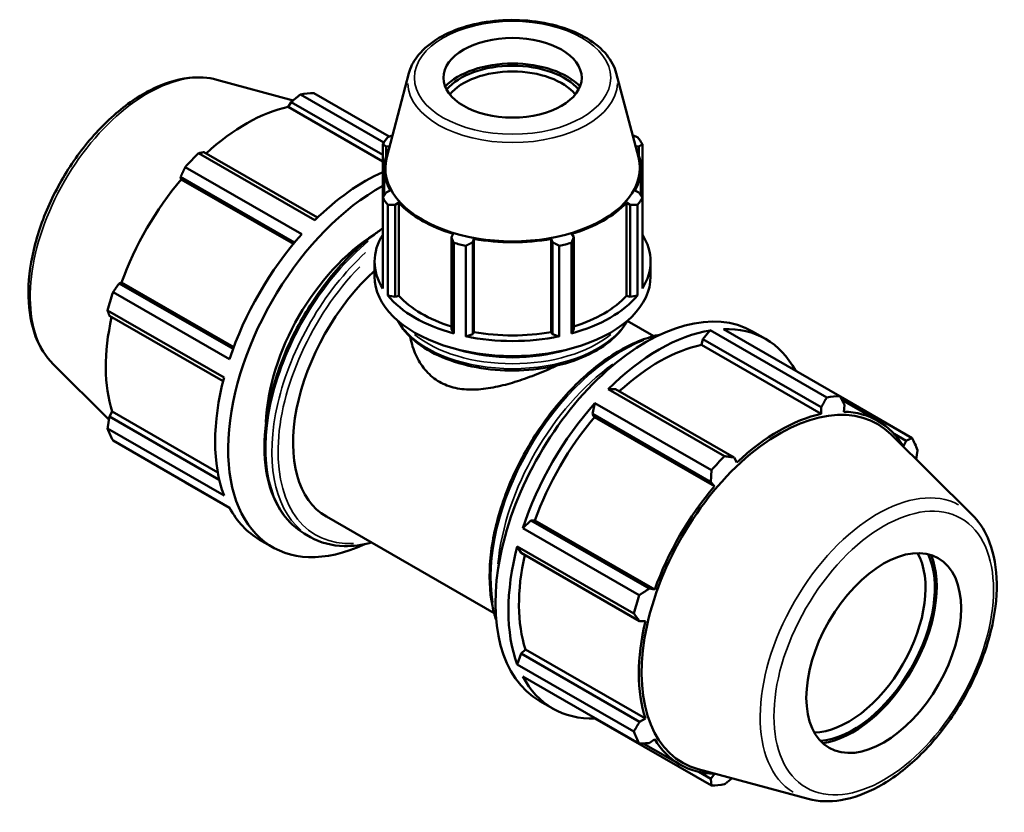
# Model space of a CAD drawing. Header units: inches. Extents: x 0.1 to 44.9, y -10.1 to 31.4.
# Tile 7 of 7: x 37.4 to 44.9, y 25.4 to 31.4. Entities that reach past the tile are written whole.
import ezdxf

# ---------------------------------------------------------------- set-up
doc = ezdxf.new("R2010")
doc.units = ezdxf.units.IN
doc.header["$MEASUREMENT"] = 0
doc.layers.add('Visible (ANSI)', color=7, linetype='Continuous', lineweight=50)
doc.layers.add('Visible Narrow (ANSI)', color=7, linetype='Continuous', lineweight=35)

msp = doc.modelspace()

# ---------------------------------------------------------------- linework, layer by layer
at = {"layer": 'Visible (ANSI)'}
for p, q in [((38.9283, 30.9621), (39.5047, 30.8058)), ((40.382, 31.012), (40.2147, 30.3758)), ((41.9526, 31.012), (42.1199, 30.3758)), ((40.1924, 30.4878), (39.5613, 30.8512)), ((39.661, 30.8609), (40.2327, 30.5317)), ((39.468, 30.7561), (39.4895, 30.7934)), ((40.184, 30.3438), (39.468, 30.7561)), ((39.4895, 30.7934), (40.184, 30.3935)), ((40.184, 30.4749), (40.184, 30.0674)), ((40.2105, 30.4559), (40.2364, 30.4585)), ((40.2105, 30.3888), (40.2105, 30.4559)), ((42.0982, 30.4585), (42.1241, 30.4559)), ((42.1241, 30.4559), (42.1241, 30.3888)), ((42.1506, 30.0674), (42.1506, 30.4749)), ((38.788, 30.4059), (39.6702, 29.8978)), ((39.6909, 29.9181), (38.8301, 30.4138)), ((39.5705, 29.7926), (38.6883, 30.3007)), ((40.1954, 30.0851), (40.1954, 30.2906)), ((42.1391, 30.0851), (42.1391, 30.2906)), ((38.6536, 30.2275), (39.5168, 29.7304)), ((38.6583, 30.2079), (38.6536, 30.2275)), ((39.5073, 29.719), (38.6583, 30.2079)), ((40.184, 29.3813), (40.184, 30.0674)), ((40.2404, 30.1223), (40.2105, 30.1085)), ((42.1241, 30.1085), (42.0942, 30.1223)), ((42.1506, 30.0674), (42.1506, 29.3813)), ((40.2218, 30.0148), (40.2218, 29.3288)), ((40.2774, 30.0155), (40.3053, 30.0321)), ((40.2774, 29.3183), (40.2774, 30.0155)), ((40.3053, 29.3266), (40.3053, 30.0321)), ((42.0293, 29.3266), (42.0293, 30.0321)), ((42.0293, 30.0321), (42.0571, 30.0155)), ((42.0571, 30.0155), (42.0571, 29.3183)), ((42.1128, 29.3288), (42.1128, 30.0148)), ((40.7185, 29.7941), (40.7041, 29.7698)), ((40.7041, 29.7698), (40.7041, 29.0726)), ((40.8656, 29.7313), (40.8751, 29.7568)), ((40.8751, 29.0513), (40.8751, 29.7568)), ((41.4595, 29.0513), (41.4595, 29.7568)), ((41.4595, 29.7568), (41.469, 29.7313)), ((41.6305, 29.7698), (41.616, 29.7941)), ((41.6305, 29.0726), (41.6305, 29.7698)), ((40.7222, 29.0406), (40.7222, 29.7267)), ((40.8135, 29.7049), (40.8135, 29.0188)), ((40.8656, 29.0341), (40.8656, 29.7313)), ((41.469, 29.7313), (41.469, 29.0341)), ((41.5211, 29.0188), (41.5211, 29.7049)), ((41.6124, 29.7267), (41.6124, 29.0406)), ((40.1223, 29.4711), (40.1223, 29.5851)), ((42.2123, 29.4711), (42.2123, 29.5851)), ((38.1874, 29.42), (38.2066, 29.4256)), ((39.0506, 28.9229), (38.1874, 29.42)), ((39.0557, 28.9367), (38.2066, 29.4256)), ((38.1414, 29.3535), (39.0237, 28.8455)), ((40.2218, 29.3288), (40.2774, 29.3183)), ((40.2774, 29.3183), (40.3053, 29.3266)), ((42.0293, 29.3266), (42.0571, 29.3183)), ((42.0571, 29.3183), (42.1128, 29.3288)), ((38.9824, 28.7064), (38.1001, 29.2145)), ((38.1142, 29.1738), (38.9751, 28.6781)), ((42.0357, 29.1364), (42.2367, 29.0206)), ((40.7041, 29.0726), (40.7222, 29.0406)), ((40.8135, 29.0188), (40.8656, 29.0341)), ((40.8656, 29.0341), (40.8751, 29.0513)), ((41.4595, 29.0513), (41.469, 29.0341)), ((41.469, 29.0341), (41.5211, 29.0188)), ((41.6124, 29.0406), (41.6305, 29.0726)), ((42.6644, 29.0643), (42.6074, 28.998)), ((43.5466, 28.5562), (42.6644, 29.0643)), ((42.7641, 29.0739), (43.6463, 28.5659)), ((42.9851, 29.0555), (43.0836, 28.9988)), ((42.6074, 28.998), (42.5971, 28.9543)), ((42.5971, 28.9543), (43.5053, 28.4312)), ((42.6074, 28.998), (43.5045, 28.4814)), ((37.688, 28.8083), (38.1108, 28.3898)), ((41.948, 28.6183), (41.891, 28.6189)), ((41.891, 28.6189), (42.7733, 28.1109)), ((42.8451, 28.1017), (41.948, 28.6183)), ((44.1932, 28.2485), (43.6481, 28.5624)), ((41.7913, 28.5138), (41.7715, 28.4321)), ((42.6736, 28.0057), (41.7913, 28.5138)), ((43.6622, 28.5352), (43.9354, 28.3778)), ((43.6763, 28.4478), (43.681, 28.4985)), ((38.1142, 28.4115), (38.1358, 28.4486)), ((38.946, 27.9325), (38.1142, 28.4115)), ((38.9344, 27.9887), (38.1358, 28.4486)), ((41.7715, 28.4321), (41.7873, 28.406)), ((41.7715, 28.4321), (42.6686, 27.9155)), ((43.5045, 28.4814), (43.5053, 28.4312)), ((41.7873, 28.406), (42.6955, 27.883)), ((38.1001, 28.3203), (38.9824, 27.8123)), ((44.6466, 27.6691), (44.0327, 28.2767)), ((44.0579, 28.2793), (44.1472, 28.2279)), ((39.0237, 27.7208), (38.1414, 28.2289)), ((44.1472, 28.2279), (44.128, 28.1857)), ((42.8666, 28.0634), (42.8451, 28.1017)), ((38.6883, 27.9115), (39.0256, 27.7173)), ((42.6686, 27.9155), (42.6955, 27.883)), ((39.7571, 27.653), (41.0278, 26.9213)), ((41.3053, 27.6246), (41.2445, 27.5666)), ((41.3357, 27.6238), (41.3053, 27.6246)), ((42.2024, 27.108), (41.3053, 27.6246)), ((41.3357, 27.6238), (42.2439, 27.1008)), ((39.5901, 27.5256), (39.6369, 27.4986)), ((41.2445, 27.5666), (42.1267, 27.0586)), ((39.251, 27.4786), (39.3495, 27.4219)), ((41.2032, 27.4276), (41.2321, 27.3783)), ((42.0854, 26.9195), (41.2032, 27.4276)), ((41.2321, 27.3783), (42.1292, 26.8617)), ((42.2439, 27.1008), (42.2024, 27.108)), ((42.1292, 26.8617), (42.173, 26.8622)), ((41.2648, 26.6467), (41.2321, 26.616)), ((41.2648, 26.6467), (42.173, 26.1237)), ((41.2321, 26.616), (41.2032, 26.5334)), ((42.1292, 26.0994), (41.2321, 26.616)), ((41.2032, 26.5334), (42.0854, 26.0254)), ((42.1267, 25.9339), (41.2445, 26.4419)), ((41.3732, 26.2565), (41.4718, 26.1997)), ((41.7903, 26.1276), (41.7913, 26.1246)), ((41.7913, 26.1246), (42.6736, 25.6165)), ((42.173, 26.1237), (42.1292, 26.0994)), ((42.2024, 25.9374), (42.2439, 25.9668)), ((42.1575, 25.9353), (42.4364, 25.7747)), ((43.4063, 25.5153), (42.5727, 25.7414)), ((42.6686, 25.6668), (42.5771, 25.7195)), ((42.6955, 25.7047), (42.6686, 25.6668))]:
    msp.add_line(p, q, dxfattribs=at)
for centre, major_axis, ratio in [((41.1673, 30.9775), (0.5236, 0), 0.575862), ((43.978, 26.6201), (0.4136, 0.7182), 0.578093)]:
    msp.add_ellipse(centre, major_axis=major_axis, ratio=ratio, dxfattribs=at)
for centre, major_axis, ratio, start_param, end_param in [((41.1673, 30.7492), (-0.583, 0), 0.575862, 3.644562, 5.780216), ((41.1673, 30.7492), (-0.555, 0), 0.575862, 3.590583, 5.834194), ((41.1673, 30.7236), (0.5236, 0), 0.575862, 0.434594, 2.706999), ((39.1746, 29.3862), (0.8059, 1.3995), 0.578093, 0.343502, 0.438029), ((39.1487, 29.4011), (0.7495, 1.3016), 0.578093, 0.478032, 1.071949), ((41.1673, 30.2711), (-1.045, 0), 0.575862, 5.843222, 5.93775), ((41.1673, 30.2711), (1.045, 0), 0.575862, 0.345435, 0.439963), ((41.1673, 30.2906), (-0.9719, 0), 0.575862, 6.005952, 6.588618), ((41.1673, 30.2906), (0.9719, 0), 0.575862, 5.977753, 6.560419), ((39.1746, 29.3862), (-0.8059, -1.3995), 0.578093, 4.270492, 4.36502), ((41.1673, 30.2928), (-0.9634, 0), 0.575862, 6.1329, 9.575063), ((39.1487, 29.4011), (0.7495, 1.3016), 0.578093, 1.26343, 1.874295), ((40.0569, 28.8781), (-0.8059, -1.3995), 0.578093, 3.813507, 4.270492), ((40.1554, 28.8214), (-0.8059, -1.3995), 0.578093, 3.90001, 6.972291), ((41.1673, 30.2711), (-1.045, 0), 0.575862, 0.345435, 0.439963), ((41.1673, 30.2711), (1.045, 0), 0.575862, 5.843222, 5.93775), ((41.1673, 30.2906), (0.9718, 0), 0.575862, 3.621558, 4.232423), ((41.1673, 30.2906), (0.9718, 0), 0.575862, 5.192355, 5.80322), ((40.0569, 28.8781), (-0.8059, -1.3995), 0.578093, 4.36502, 5.055891), ((40.1554, 28.8214), (-0.6045, -1.0496), 0.578093, 3.965829, 5.458949), ((41.1673, 29.5851), (-1.045, 0), 0.575862, 5.93775, 6.628621), ((41.1673, 30.2906), (0.9719, 0), 0.575862, 4.406956, 5.017822), ((41.1673, 29.5851), (1.045, 0), 0.575862, 5.93775, 6.628621), ((41.1673, 30.2711), (1.045, 0), 0.575862, 4.272426, 4.366954), ((41.1673, 30.2711), (1.045, 0), 0.575862, 5.057824, 5.152352), ((40.3615, 28.7027), (-0.6045, -1.0496), 0.578093, 4.208166, 6.283185), ((41.1673, 29.4711), (-1.045, 0), 0.575862, 0, 3.141593), ((39.1746, 29.3862), (-0.8059, -1.3995), 0.578093, 5.055891, 5.150418), ((41.1673, 29.5851), (1.045, 0), 0.575862, 3.581556, 4.272426), ((41.1673, 29.5851), (0.9719, 0), 0.575862, 3.621558, 4.215556), ((41.1673, 29.5851), (1.045, 0), 0.575862, 5.152352, 5.843222), ((41.1673, 29.5851), (0.9719, 0), 0.575862, 5.209222, 5.80322), ((39.1487, 29.4011), (0.7495, 1.3016), 0.578093, 2.065615, 2.659693), ((42.1792, 27.656), (0.8059, 1.3995), 0.578093, 0, 3.141593), ((42.2777, 27.5993), (0.8059, 1.3995), 0.578093, 5.939684, 6.626687), ((41.1673, 29.5851), (1.045, 0), 0.575862, 4.366954, 5.057824), ((41.1673, 29.5851), (0.9719, 0), 0.575862, 4.406956, 5.017822), ((42.2777, 27.5993), (-0.8059, -1.3995), 0.578093, 3.579622, 4.270492), ((42.2777, 27.5993), (-0.7495, -1.3016), 0.578093, 3.619624, 4.213542), ((40.0569, 28.8781), (-0.8059, -1.3995), 0.578093, 5.150418, 5.841289), ((43.1599, 27.0912), (0.8059, 1.3995), 0.578093, 0.343502, 0.438029), ((42.2777, 27.5993), (-0.8059, -1.3995), 0.578093, 4.36502, 5.055891), ((43.191, 27.0733), (0.7384, 1.2823), 0.578093, 6.13202, 9.575944), ((43.1859, 27.0762), (-0.7495, -1.3016), 0.578093, 3.619624, 4.23049), ((43.1859, 27.0762), (0.7495, 1.3016), 0.578093, 5.975819, 6.586684), ((42.2777, 27.5993), (-0.7495, -1.3016), 0.578093, 4.405023, 5.015888), ((39.1746, 29.3862), (-0.8059, -1.3995), 0.578093, 5.841289, 5.935816), ((43.1599, 27.0912), (0.8059, 1.3995), 0.578093, 5.841289, 5.935816), ((43.1599, 27.0912), (-0.8059, -1.3995), 0.578093, 4.270492, 4.36502), ((43.1859, 27.0762), (-0.7495, -1.3016), 0.578093, 4.405023, 5.015888), ((40.0569, 28.8781), (-0.8059, -1.3995), 0.578093, 5.935816, 6.283185), ((42.2777, 27.5993), (-0.8059, -1.3995), 0.578093, 5.150418, 5.841289), ((43.7087, 26.7752), (0.4136, 0.7182), 0.578093, 3.472004, 5.952774), ((43.7438, 26.755), (-0.4384, -0.7613), 0.578093, 0.378428, 2.763164), ((42.2777, 27.5993), (-0.7495, -1.3016), 0.578093, 5.207208, 5.801286), ((43.7438, 26.755), (0.4487, 0.7792), 0.578093, 3.558236, 5.866542), ((43.1599, 27.0912), (-0.8059, -1.3995), 0.578093, 5.055891, 5.150418), ((43.1859, 27.0762), (-0.7495, -1.3016), 0.578093, 5.190421, 5.801286), ((42.2777, 27.5993), (-0.8059, -1.3995), 0.578093, 5.935816, 6.626687), ((43.1599, 27.0912), (-0.8059, -1.3995), 0.578093, 5.841289, 5.935816), ((43.1859, 27.0762), (-0.7495, -1.3016), 0.578093, 5.975819, 6.586684), ((43.1599, 27.0912), (-0.8059, -1.3995), 0.578093, 0.343502, 0.438029)]:
    msp.add_ellipse(centre, major_axis=major_axis, ratio=ratio, start_param=start_param, end_param=end_param, dxfattribs=at)
for points, knots in [([(41.9526, 31.012), (41.9397, 31.0611), (41.9146, 31.1079), (41.8418, 31.1969), (41.792, 31.2384), (41.6727, 31.3109), (41.6023, 31.3413), (41.4497, 31.3871), (41.3674, 31.4025), (41.1993, 31.4172), (41.1136, 31.4165), (40.9466, 31.3992), (40.8654, 31.3826), (40.7152, 31.3345), (40.6463, 31.303), (40.5278, 31.2273), (40.4782, 31.183), (40.4136, 31.0956), (40.3932, 31.0547), (40.382, 31.012)], [0.935683, 0.935683, 0.935683, 0.935683, 1.225932, 1.225932, 1.544561, 1.544561, 1.875556, 1.875556, 2.205797, 2.205797, 2.534489, 2.534489, 2.863256, 2.863256, 3.193658, 3.193658, 3.524412, 3.524412, 3.776706, 3.776706, 3.776706, 3.776706]), ([(37.688, 28.8083), (37.6307, 28.8649), (37.5862, 28.9365), (37.5214, 29.1072), (37.5036, 29.2085), (37.4984, 29.4297), (37.5122, 29.5503), (37.5698, 29.796), (37.6136, 29.9211), (37.7263, 30.1632), (37.7951, 30.2802), (37.951, 30.4954), (38.0381, 30.5935), (38.2229, 30.7612), (38.3207, 30.8308), (38.5186, 30.933), (38.6187, 30.9657), (38.7893, 30.9848), (38.8612, 30.9803), (38.9283, 30.9621)], [4.076223, 4.076223, 4.076223, 4.076223, 4.366803, 4.366803, 4.685414, 4.685414, 5.016306, 5.016306, 5.346508, 5.346508, 5.675193, 5.675193, 6.003958, 6.003958, 6.33433, 6.33433, 6.664951, 6.664951, 6.915484, 6.915484, 6.915484, 6.915484]), ([(40.184, 29.8364), (40.1612, 29.8209), (40.1385, 29.8045), (40.0105, 29.7068), (39.9082, 29.6083), (39.7202, 29.3856), (39.6345, 29.2615), (39.4881, 29.0001), (39.4274, 28.8629), (39.3369, 28.5888), (39.3073, 28.452), (39.2824, 28.1921), (39.2872, 28.0691), (39.3317, 27.8497), (39.3714, 27.7531), (39.4719, 27.6126), (39.5269, 27.562), (39.5901, 27.5256)], [6.37464, 6.37464, 6.37464, 6.37464, 6.443849, 6.443849, 6.767732, 6.767732, 7.090948, 7.090948, 7.413905, 7.413905, 7.737192, 7.737192, 8.06114, 8.06114, 8.383877, 8.383877, 8.641314, 8.641314, 8.641314, 8.641314]), ([(40.2995, 29.1359), (40.2999, 29.1351), (40.3004, 29.1343), (40.33, 29.0788), (40.3734, 29.0279), (40.4856, 28.9355), (40.5554, 28.8945), (40.7134, 28.8274), (40.8015, 28.8014), (40.987, 28.7673), (41.0842, 28.759), (41.278, 28.7607), (41.3746, 28.7707), (41.5578, 28.808), (41.6444, 28.8354), (41.7991, 28.9053), (41.8671, 28.9478), (41.9704, 29.0387), (42.0088, 29.0858), (42.0351, 29.1359)], [4.220815, 4.220815, 4.220815, 4.220815, 4.225483, 4.225483, 4.537357, 4.537357, 4.862119, 4.862119, 5.188206, 5.188206, 5.513243, 5.513243, 5.837854, 5.837854, 6.162976, 6.162976, 6.489134, 6.489134, 6.774759, 6.774759, 6.774759, 6.774759]), ([(40.3927, 29.0144), (40.3942, 29.0061), (40.3958, 28.9979), (40.4072, 28.9463), (40.4218, 28.9034), (40.461, 28.8235), (40.4856, 28.7865), (40.5435, 28.7224), (40.5768, 28.6955), (40.6131, 28.6746)], [11.211527, 11.211527, 11.211527, 11.211527, 11.285443, 11.285443, 11.676631, 11.676631, 12.067818, 12.067818, 12.459005, 12.459005, 12.459005, 12.459005]), ([(42.2868, 29.0324), (42.2391, 29.0227), (42.1905, 29.0082), (42.0349, 28.9482), (41.9265, 28.8857), (41.7157, 28.7248), (41.6134, 28.6263), (41.4254, 28.4036), (41.3397, 28.2795), (41.1933, 28.0182), (41.1325, 27.881), (41.0421, 27.6069), (41.0125, 27.47), (40.9875, 27.2101), (40.9923, 27.0871), (41.0221, 26.9407), (41.0314, 26.9055), (41.0427, 26.8721)], [5.972128, 5.972128, 5.972128, 5.972128, 6.120648, 6.120648, 6.443849, 6.443849, 6.767732, 6.767732, 7.090948, 7.090948, 7.413905, 7.413905, 7.737192, 7.737192, 8.06114, 8.06114, 8.168906, 8.168906, 8.168906, 8.168906]), ([(40.6131, 28.6746), (40.6494, 28.6537), (40.69, 28.6381), (40.7771, 28.6186), (40.8237, 28.6147), (40.9199, 28.6166), (40.9696, 28.6224), (41.0692, 28.6409), (41.1191, 28.6535), (41.2151, 28.6821), (41.2648, 28.6991), (41.3645, 28.7369), (41.4145, 28.7576), (41.4763, 28.7852), (41.4897, 28.7913), (41.5029, 28.7974)], [0, 0, 0, 0, 0.391187, 0.391187, 0.782374, 0.782374, 1.173562, 1.173562, 1.564749, 1.564749, 1.952249, 1.952249, 2.33975, 2.33975, 2.448068, 2.448068, 2.448068, 2.448068]), ([(43.4063, 25.5153), (43.4841, 25.4942), (43.5683, 25.4916), (43.7485, 25.5213), (43.845, 25.5567), (44.0389, 25.6632), (44.1363, 25.7357), (44.3199, 25.9089), (44.4061, 26.0095), (44.5589, 26.2285), (44.6256, 26.3468), (44.7335, 26.5896), (44.7746, 26.7141), (44.8269, 26.9582), (44.838, 27.0777), (44.8271, 27.3001), (44.8051, 27.4031), (44.736, 27.5603), (44.696, 27.6203), (44.6466, 27.6691)], [2.509294, 2.509294, 2.509294, 2.509294, 2.799875, 2.799875, 3.118485, 3.118485, 3.449377, 3.449377, 3.779579, 3.779579, 4.108264, 4.108264, 4.437029, 4.437029, 4.767401, 4.767401, 5.098022, 5.098022, 5.348555, 5.348555, 5.348555, 5.348555]), ([(39.6369, 27.4986), (39.7121, 27.4553), (39.7986, 27.4323), (39.9576, 27.4287), (40.027, 27.4377), (40.0979, 27.4568)], [2.3581282, 2.3581282, 2.3581282, 2.3581282, 2.6639314, 2.6639314, 2.882156, 2.882156, 2.882156, 2.882156])]:
    msp.add_open_spline(points, degree=3, knots=knots, dxfattribs=at)
for points, weights in [([(39.5613, 30.8512), (39.5245, 30.8218), (39.4895, 30.7934)], [1, 1.0008977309, 1.00097847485]), ([(40.2218, 30.5274), (40.2403, 30.5347), (40.2583, 30.5416)], [1, 1.00054073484, 1.00073522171]), ([(42.0763, 30.5416), (42.0943, 30.5347), (42.1128, 30.5274)], [1.00073522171, 1.00054073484, 1]), ([(40.2105, 30.4559), (40.1975, 30.4653), (40.184, 30.4749)], [1.00084423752, 1.0008306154, 1]), ([(42.1506, 30.4749), (42.137, 30.4653), (42.1241, 30.4559)], [1, 1.0008306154, 1.00084423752]), ([(38.8301, 30.4138), (38.8093, 30.41), (38.788, 30.4059)], [1.00097847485, 1.0008977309, 1]), ([(38.6883, 30.3007), (38.6704, 30.2635), (38.6536, 30.2275)], [1, 1.0008977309, 1.00097847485]), ([(40.184, 30.0674), (40.1975, 30.0885), (40.2105, 30.1085)], [1, 1.0008306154, 1.00084423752]), ([(42.1241, 30.1085), (42.137, 30.0885), (42.1506, 30.0674)], [1.00084423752, 1.0008306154, 1]), ([(40.2774, 30.0155), (40.2502, 30.0153), (40.2218, 30.0148)], [1.00084423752, 1.0008306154, 1]), ([(42.1128, 30.0148), (42.0844, 30.0153), (42.0571, 30.0155)], [1, 1.0008306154, 1.00084423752]), ([(40.7222, 29.7267), (40.713, 29.7488), (40.7041, 29.7698)], [1, 1.0008306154, 1.00084423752]), ([(41.6305, 29.7698), (41.6216, 29.7488), (41.6124, 29.7267)], [1.00084423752, 1.0008306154, 1]), ([(40.8656, 29.7313), (40.8401, 29.7185), (40.8135, 29.7049)], [1.00084423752, 1.0008306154, 1]), ([(41.5211, 29.7049), (41.4945, 29.7185), (41.469, 29.7313)], [1, 1.0008306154, 1.00084423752]), ([(38.1874, 29.42), (38.1647, 29.3875), (38.1414, 29.3535)], [1.00097847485, 1.0008977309, 1]), ([(38.1001, 29.2145), (38.1072, 29.1938), (38.1142, 29.1738)], [1, 1.0008977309, 1.00097847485]), ([(43.6463, 28.5659), (43.6642, 28.5314), (43.681, 28.4985)], [1, 1.0008977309, 1.00097847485]), ([(43.5045, 28.4814), (43.5253, 28.5179), (43.5466, 28.5562)], [1.00097847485, 1.0008977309, 1]), ([(38.1142, 28.4115), (38.1072, 28.3669), (38.1001, 28.3203)], [1.00097847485, 1.0008977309, 1]), ([(44.1472, 28.2279), (44.1699, 28.2379), (44.1932, 28.2485)], [1.00097847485, 1.0008977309, 1]), ([(44.2345, 28.1571), (44.2291, 28.1217), (44.2238, 28.0876)], [1, 1.00068069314, 1.00089168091]), ([(42.7733, 28.1109), (42.8101, 28.1061), (42.8451, 28.1017)], [1, 1.0008977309, 1.00097847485]), ([(42.6686, 27.9155), (42.6712, 27.9596), (42.6736, 28.0057)], [1.00097847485, 1.0008977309, 1]), ([(38.6865, 27.915), (38.6874, 27.9132), (38.6883, 27.9115)], [1.00008845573, 1.00004526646, 1]), ([(42.1267, 27.0586), (42.1655, 27.0837), (42.2024, 27.108)], [1, 1.0008977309, 1.00097847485]), ([(42.1292, 26.8617), (42.1079, 26.8899), (42.0854, 26.9195)], [1.00097847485, 1.0008977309, 1]), ([(42.0854, 26.0254), (42.1079, 26.0631), (42.1292, 26.0994)], [1, 1.0008977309, 1.00097847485]), ([(42.2024, 25.9374), (42.1655, 25.9356), (42.1267, 25.9339)], [1.00097847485, 1.0008977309, 1]), ([(42.6736, 25.6165), (42.6712, 25.6421), (42.6686, 25.6668)], [1, 1.0008977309, 1.00097847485]), ([(42.8299, 25.6716), (42.8021, 25.6492), (42.7733, 25.6262)], [1.00090517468, 1.00070329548, 1])]:
    msp.add_rational_spline(points, weights, degree=2, dxfattribs=at)
at = {"layer": 'Visible Narrow (ANSI)'}
for centre, major_axis, ratio in [((41.1673, 30.9775), (-0.743, 0), 0.575862), ((43.978, 26.6201), (-0.5869, -1.0191), 0.578093)]:
    msp.add_ellipse(centre, major_axis=major_axis, ratio=ratio, dxfattribs=at)
for centre, major_axis, ratio, start_param, end_param in [((38.403, 29.8306), (0.6273, 1.0894), 0.578093, 0.293129, 2.848464), ((41.1673, 30.9436), (-0.7942, 0), 0.575862, 0.021823, 3.11977), ((40.2913, 28.7432), (-0.7012, -1.2176), 0.578093, 4.145735, 6.170688), ((40.3381, 28.7162), (-0.7012, -1.2176), 0.578093, 4.215329, 6.174351), ((40.3615, 28.7027), (-0.6846, -1.1889), 0.578093, 4.296228, 6.641677), ((41.1673, 29.2974), (0.9092, 0), 0.575862, 3.58991, 5.834868), ((41.1673, 29.3345), (0.9092, 0), 0.575862, 3.754135, 5.670643), ((41.9965, 27.7612), (0.7012, 1.2176), 0.578093, 0.616921, 2.524671), ((41.1673, 29.3616), (-0.876, 0), 0.575862, 1.098545, 2.043048), ((42.0433, 27.7342), (-0.7012, -1.2176), 0.578093, 4.042336, 5.382442), ((43.9316, 26.6468), (0.6273, 1.0894), 0.578093, 0.021031, 3.120562)]:
    msp.add_ellipse(centre, major_axis=major_axis, ratio=ratio, start_param=start_param, end_param=end_param, dxfattribs=at)

doc.saveas('drawing.dxf')
